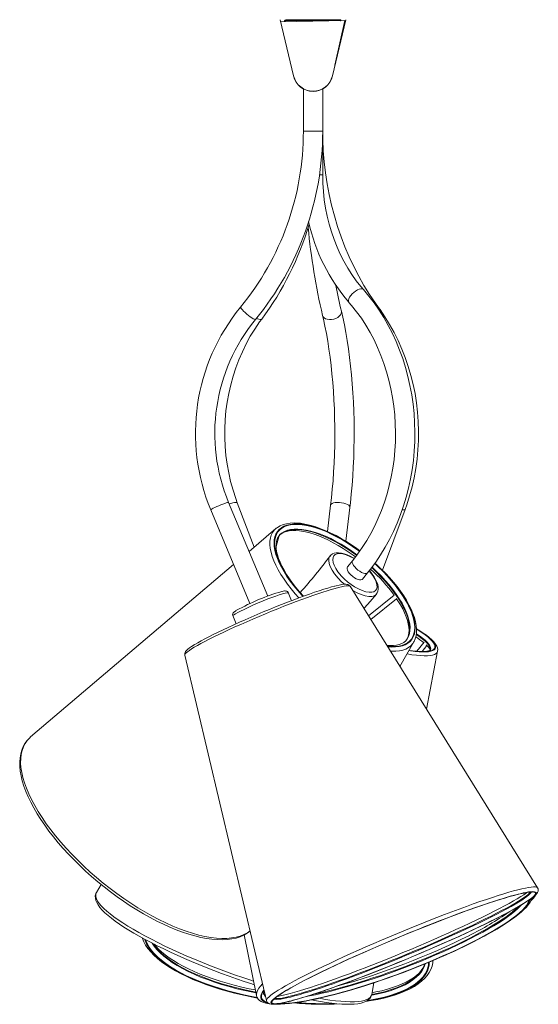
# Model space of a CAD drawing. Header units: millimetres. Extents: x -822 to 1508, y -1054 to 143.
# Tile 5 of 5: x 1146 to 1508, y -1054 to -367. Entities that reach past the tile are written whole.
import ezdxf

# ---------------------------------------------------------------- set-up
doc = ezdxf.new("R2010")
doc.units = ezdxf.units.MM

msp = doc.modelspace()

# ---------------------------------------------------------------- linework, layer by layer
at = {"color": 7, "linetype": 'Continuous', "lineweight": 15}
for p, q in [((1328.29, -366.97), (1328.19, -366.99)), ((1328.19, -366.99), (1337.57, -406.24)), ((1328.29, -366.97), (1337.67, -406.22)), ((1328.62, -368.36), (1373.51, -367.61)), ((1332.69, -367.47), (1332.69, -366.97)), ((1332.69, -366.97), (1369.69, -366.97)), ((1332.69, -367.47), (1369.69, -367.47)), ((1349.19, -367.47), (1349.19, -368.02)), ((1353.19, -367.95), (1353.19, -367.47)), ((1364.71, -406.22), (1374.09, -366.97)), ((1364.81, -406.24), (1374.19, -366.99)), ((1373.51, -367.61), (1366.52, -398.64)), ((1369.69, -367.47), (1369.69, -366.97)), ((1374.19, -366.99), (1374.09, -366.97)), ((1337.57, -406.24), (1337.67, -406.22)), ((1364.71, -406.22), (1364.81, -406.24)), ((1344.44, -415.25), (1344.44, -444.85)), ((1357.94, -475.15), (1357.94, -415.25)), ((1319.55, -769.4), (1292.31, -703.98)), ((1310.05, -735.17), (1298.33, -704.18)), ((1363.49, -705.76), (1361.25, -724.22)), ((1374.02, -731), (1376.89, -707.39)), ((1279.85, -709.17), (1307.08, -774.6)), ((1399.73, -751.32), (1415.43, -708.92)), ((1325.32, -722.2), (1306.54, -738.15)), ((1325.56, -722), (1325.32, -722.2)), ((1325.4, -734.69), (1327.65, -727.04)), ((1327.55, -727.08), (1327.47, -727.18)), ((1295.73, -747.33), (1154.1, -867.68)), ((1378.9, -744.45), (1375.22, -748.92)), ((1385.65, -757.49), (1389.33, -753.02)), ((1507.98, -972.92), (1377.01, -762.5)), ((1336.25, -772.53), (1333.91, -766.87)), ((1407.88, -768.64), (1389.88, -783.18)), ((1391.47, -785.74), (1409.51, -771.18)), ((1295.15, -782.99), (1297.54, -788.64)), ((1411.9, -818.56), (1421.55, -801.27)), ((1416.33, -800.02), (1416.39, -799.94)), ((1421.42, -801.49), (1421.55, -801.27)), ((1428.79, -801.47), (1423.58, -807.83)), ((1427.33, -807.99), (1430.71, -803.87)), ((1261.7, -810.5), (1318.73, -1051.7)), ((1430.4, -848.28), (1438.16, -807.87)), ((1415.48, -824.32), (1412.01, -818.34)), ((1203.24, -970.6), (1200.01, -976.24)), ((1303.24, -1005.84), (1311.7, -1048.15)), ((1392.16, -1047.39), (1393.72, -1039.26)), ((1311.7, -1048.15), (1311.68, -1048.05)), ((1331.09, -1047.76), (1330.33, -1047.93))]:
    msp.add_line(p, q, dxfattribs=at)
at = {"color": 8, "linetype": 'Continuous', "lineweight": 15}
for p, q in [((1357.94, -444.85), (1344.44, -444.85)), ((1357.94, -475.15), (1355.76, -475.15)), ((1352.81, -1047.09), (1350.94, -1047.48))]:
    msp.add_line(p, q, dxfattribs=at)
at = {"color": 7, "linetype": 'Continuous', "lineweight": 15, "flags": 128}
for points in [[(1396.99, -567.97), (1394.77, -564.88), (1390.66, -558.76), (1386.76, -552.45), (1383.08, -545.97), (1379.64, -539.32), (1376.43, -532.51), (1373.47, -525.56), (1370.75, -518.48), (1368.29, -511.27), (1366.08, -503.95), (1364.13, -496.54), (1362.44, -489.04), (1361.01, -481.47), (1359.86, -473.83), (1358.97, -466.15), (1358.36, -458.43), (1358.02, -450.7), (1357.94, -444.85)], [(1386.37, -555.32), (1384.63, -553.3), (1381.37, -549.19), (1378.29, -544.86), (1375.4, -540.33), (1372.71, -535.61), (1370.22, -530.72), (1367.94, -525.66), (1365.88, -520.45), (1364.05, -515.11), (1362.45, -509.65), (1361.09, -504.1), (1359.97, -498.45), (1359.09, -492.74), (1358.46, -486.98), (1358.07, -481.18), (1357.94, -475.15)], [(1389.33, -753.02), (1391.35, -750.49), (1394.97, -745.62), (1398.39, -740.55), (1401.61, -735.28), (1404.62, -729.82), (1407.41, -724.19), (1409.97, -718.4), (1412.31, -712.47), (1414.41, -706.41), (1416.27, -700.23), (1417.88, -693.95), (1419.25, -687.58), (1420.36, -681.14), (1421.22, -674.64), (1421.83, -668.09), (1422.18, -661.52), (1422.27, -654.93), (1422.1, -648.35), (1421.68, -641.78), (1421, -635.25), (1420.06, -628.76), (1418.87, -622.34), (1417.43, -615.99), (1415.74, -609.73), (1413.81, -603.58), (1411.64, -597.55), (1409.23, -591.66), (1406.59, -585.91), (1403.73, -580.33), (1400.66, -574.92), (1397.37, -569.7), (1393.88, -564.67), (1390.2, -559.86), (1386.37, -555.32)], [(1376.89, -707.39), (1377.27, -704.21), (1377.91, -698.08), (1378.46, -691.86), (1378.93, -685.55), (1379.3, -679.17), (1379.59, -672.75), (1379.79, -666.28), (1379.89, -659.79), (1379.9, -653.29), (1379.82, -646.8), (1379.65, -640.32), (1379.39, -633.89), (1379.04, -627.5), (1378.6, -621.18), (1378.07, -614.93), (1377.45, -608.78), (1376.74, -602.74), (1375.95, -596.81), (1375.08, -591.02), (1374.12, -585.37), (1373.08, -579.88), (1371.96, -574.56), (1371, -570.38)], [(1376.26, -564.27), (1378.13, -566.44), (1381.63, -570.82), (1384.96, -575.43), (1388.09, -580.24), (1391.03, -585.24), (1393.77, -590.42), (1396.29, -595.78), (1398.6, -601.28), (1400.68, -606.92), (1402.54, -612.69), (1404.16, -618.57), (1405.54, -624.55), (1406.68, -630.61), (1407.58, -636.73), (1408.22, -642.9), (1408.62, -649.11), (1408.77, -655.33), (1408.67, -661.55), (1408.32, -667.76), (1407.72, -673.94), (1406.87, -680.07), (1405.77, -686.14), (1404.43, -692.13), (1402.86, -698.02), (1401.05, -703.81), (1399.01, -709.48), (1396.75, -715), (1394.26, -720.38), (1391.57, -725.59), (1388.67, -730.62), (1385.58, -735.46), (1382.3, -740.1), (1378.9, -744.45)], [(1415.43, -708.92), (1416.59, -705.65), (1418.57, -699.46), (1420.29, -693.18), (1421.73, -686.8), (1422.91, -680.36), (1423.81, -673.85), (1424.44, -667.31), (1424.79, -660.74), (1424.87, -654.15), (1424.67, -647.57), (1424.19, -641.01), (1423.43, -634.48), (1422.4, -628), (1421.09, -621.58), (1419.52, -615.24), (1417.68, -609), (1415.58, -602.86), (1413.23, -596.85), (1410.62, -590.97), (1407.76, -585.24), (1404.67, -579.67), (1401.35, -574.29), (1397.99, -569.36), (1396.99, -567.97)], [(1298.33, -704.18), (1297.25, -701.22), (1295.35, -695.37), (1293.71, -689.43), (1292.33, -683.4), (1291.23, -677.3), (1290.4, -671.14), (1289.85, -664.95), (1289.58, -658.73), (1289.58, -652.5), (1289.86, -646.28), (1290.42, -640.09), (1291.25, -633.94), (1292.36, -627.84), (1293.73, -621.81), (1295.38, -615.87), (1297.29, -610.04), (1299.45, -604.31), (1301.87, -598.73), (1304.53, -593.28), (1307.43, -588), (1310.57, -582.89), (1313.92, -577.96), (1315.36, -576)], [(1357.87, -573.54), (1358.46, -576.07), (1359.53, -580.99), (1360.53, -586.11), (1361.46, -591.42), (1362.32, -596.89), (1363.11, -602.52), (1363.81, -608.29), (1364.43, -614.18), (1364.97, -620.18), (1365.43, -626.27), (1365.8, -632.45), (1366.08, -638.68), (1366.28, -644.95), (1366.39, -651.26), (1366.4, -657.57), (1366.33, -663.88), (1366.17, -670.18), (1365.92, -676.43), (1365.59, -682.63), (1365.17, -688.76), (1364.66, -694.8), (1364.07, -700.75), (1363.49, -705.76)], [(1342.36, -718.54), (1340.8, -718.39), (1337.93, -718.27), (1335.22, -718.4), (1332.68, -718.78), (1330.34, -719.41), (1328.22, -720.29), (1326.34, -721.41), (1325.62, -722)], [(1383.97, -737.74), (1381.74, -736.1), (1378.15, -733.63), (1374.53, -731.31), (1370.9, -729.14), (1367.28, -727.14), (1363.68, -725.33), (1360.11, -723.7), (1356.61, -722.27), (1353.18, -721.05), (1349.83, -720.04), (1346.59, -719.25), (1343.46, -718.69), (1342.36, -718.54)], [(1344.63, -769.41), (1344.53, -769.3), (1341.8, -766.28), (1339.25, -763.25), (1336.87, -760.21), (1334.7, -757.2), (1332.73, -754.22), (1330.99, -751.3), (1329.47, -748.45), (1328.18, -745.7), (1327.14, -743.05), (1326.34, -740.53), (1325.78, -738.16), (1325.46, -735.95), (1325.37, -733.9), (1325.51, -732.04), (1325.86, -730.36), (1326.43, -728.85), (1327.23, -727.5), (1327.5, -727.18)], [(1327.55, -727.16), (1328, -726.64), (1329.33, -725.6), (1330.89, -724.78), (1332.66, -724.17), (1334.63, -723.76), (1336.8, -723.55), (1339.16, -723.55), (1341.75, -723.77), (1343.17, -723.96), (1345.98, -724.5), (1348.94, -725.24), (1352.04, -726.2), (1355.24, -727.37), (1358.55, -728.74), (1361.93, -730.3), (1365.36, -732.06), (1368.83, -733.99), (1372.32, -736.09), (1375.8, -738.36), (1379.26, -740.76), (1380.85, -741.95)], [(1380.04, -742.99), (1379.26, -742.53), (1377.13, -741.42), (1375.01, -740.5), (1372.96, -739.79), (1370.97, -739.3), (1369.09, -739.07), (1367.33, -739.12), (1365.95, -739.4), (1364.74, -739.92), (1363.63, -740.74), (1363.1, -741.38)], [(1385.65, -757.49), (1385.38, -757.74), (1384.68, -758), (1383.75, -758), (1382.65, -757.74), (1381.42, -757.23), (1380.14, -756.52), (1378.88, -755.62), (1377.7, -754.59), (1376.67, -753.49), (1375.84, -752.37), (1375.26, -751.3), (1374.96, -750.33), (1374.95, -749.52), (1375.22, -748.92)], [(1421.37, -801.51), (1421.69, -801.01), (1422.52, -799.11), (1423.09, -797.05), (1423.41, -794.82), (1423.46, -792.42), (1423.24, -789.86), (1422.75, -787.17), (1421.99, -784.35), (1420.97, -781.44), (1419.7, -778.44), (1418.18, -775.38), (1416.43, -772.27), (1414.46, -769.11), (1412.28, -765.94), (1409.9, -762.75), (1407.33, -759.57), (1404.58, -756.41), (1401.68, -753.29), (1398.63, -750.21), (1395.45, -747.2), (1394.45, -746.32)], [(1395.27, -768.13), (1395.31, -768.09), (1396.04, -767.01), (1396.49, -765.8), (1396.7, -764.47), (1396.66, -762.96), (1396.35, -761.31), (1395.77, -759.54), (1394.91, -757.68), (1393.84, -755.82), (1392.54, -753.94), (1391.54, -752.67), (1390.76, -751.75), (1390.53, -751.51)], [(1268.69, -803.11), (1268.8, -803.04), (1270.83, -801.85), (1273.14, -800.56), (1275.72, -799.17), (1278.55, -797.7), (1281.62, -796.15), (1284.9, -794.54), (1288.38, -792.87), (1292.04, -791.15), (1295.86, -789.39), (1299.8, -787.61), (1303.86, -785.81), (1308.01, -784.01), (1312.22, -782.21), (1316.46, -780.42), (1320.72, -778.66), (1324.97, -776.94), (1329.18, -775.26), (1333.33, -773.64), (1337.39, -772.08), (1341.34, -770.6), (1345.16, -769.2), (1348.82, -767.9), (1352.31, -766.69), (1355.59, -765.59), (1358.66, -764.6), (1361.5, -763.73), (1364.09, -762.98), (1366.09, -762.44)], [(1376.96, -762.51), (1376.72, -762.12), (1376.12, -761.62), (1375.5, -761.31), (1374.83, -761.13), (1374, -761.05), (1372.72, -761.09), (1371.24, -761.27), (1369.42, -761.62), (1367.41, -762.08), (1366.44, -762.33)], [(1333.98, -767.13), (1333.82, -766.76), (1333.33, -766.22), (1332.81, -765.93), (1332.33, -765.79), (1331.86, -765.74), (1331.31, -765.76), (1330.31, -765.91), (1329.69, -766.05)], [(1342.54, -766.53), (1342.49, -766.52), (1341.88, -766.34)], [(1386.7, -778.07), (1389.37, -774.94), (1395.48, -767.9)], [(1409.33, -770.91), (1410.43, -772.54), (1412.23, -775.48), (1413.8, -778.34), (1415.14, -781.12), (1416.24, -783.8), (1417.1, -786.34), (1417.71, -788.75), (1418.09, -791), (1418.23, -793.09), (1418.14, -794.99), (1417.84, -796.71), (1417.32, -798.26), (1416.57, -799.65), (1416.21, -800.1)], [(1297.57, -779.4), (1297.25, -779.6), (1296.35, -780.23), (1295.87, -780.66), (1295.48, -781.12), (1295.22, -781.62), (1295.09, -782.28), (1295.18, -783.03), (1295.28, -783.21)], [(1438.15, -807.85), (1438.18, -807.74), (1438.22, -806.57), (1438.01, -805.4), (1437.52, -804.18), (1436.72, -802.84), (1435.57, -801.38), (1434.09, -799.85), (1432.34, -798.3), (1430.35, -796.72), (1428.11, -795.11), (1425.65, -793.47), (1423.43, -792.1)], [(1268.5, -803.19), (1268.18, -803.38), (1266.48, -804.45), (1265.04, -805.44), (1263.83, -806.37), (1262.82, -807.31), (1262.23, -808.04), (1261.89, -808.65), (1261.67, -809.35), (1261.64, -810.15), (1261.73, -810.48)], [(1416.35, -799.93), (1415.86, -800.54), (1414.59, -801.62), (1413.08, -802.49), (1411.36, -803.15), (1409.43, -803.61), (1407.31, -803.86), (1404.99, -803.9), (1402.69, -803.76)], [(1430.11, -803.31), (1430.73, -803.88), (1431.73, -804.96), (1432.43, -805.87), (1432.85, -806.59), (1433.03, -807.07), (1433.06, -807.29), (1433.06, -807.3)], [(1433.22, -806.86), (1433.21, -806.88), (1433.01, -807.04), (1432.5, -807.3), (1431.69, -807.56), (1430.59, -807.78), (1429.17, -807.93), (1427.45, -808), (1425.44, -807.96), (1423.16, -807.81), (1420.62, -807.54), (1418.23, -807.21)], [(1151.69, -870.1), (1151.63, -870.16), (1150.14, -872.2), (1148.89, -874.43), (1147.9, -876.84), (1147.17, -879.42), (1146.69, -882.18), (1146.48, -885.11), (1146.53, -888.2), (1146.85, -891.45), (1147.44, -894.82), (1148.29, -898.32), (1149.4, -901.93), (1150.77, -905.64), (1152.39, -909.44), (1154.25, -913.3), (1156.34, -917.23), (1158.66, -921.22), (1161.2, -925.24), (1163.95, -929.29), (1166.91, -933.36), (1170.06, -937.43), (1173.4, -941.5), (1176.91, -945.54), (1180.58, -949.56), (1184.41, -953.53), (1188.37, -957.45), (1192.46, -961.31), (1196.67, -965.08), (1200.98, -968.77), (1205.39, -972.35), (1209.86, -975.82), (1214.4, -979.17), (1218.99, -982.39), (1223.62, -985.47), (1228.26, -988.39), (1232.91, -991.16), (1237.56, -993.75), (1242.18, -996.17), (1246.77, -998.4), (1251.31, -1000.44), (1255.79, -1002.28), (1260.2, -1003.92), (1264.52, -1005.35), (1268.74, -1006.56), (1272.85, -1007.55), (1276.84, -1008.32), (1280.69, -1008.86), (1284.4, -1009.17), (1287.95, -1009.24), (1291.33, -1009.08), (1294.54, -1008.67), (1297.54, -1008.03), (1300.35, -1007.14), (1302.92, -1006.02), (1305.27, -1004.67), (1307.26, -1003.19)], [(1154.1, -867.68), (1153.44, -868.26), (1151.91, -869.88)], [(1494.61, -986.15), (1495.35, -985.73), (1497.83, -984.26), (1500.05, -982.88), (1502.02, -981.59), (1503.73, -980.38), (1505.2, -979.25), (1506.42, -978.17), (1507.42, -977.06), (1507.98, -976.19), (1508.3, -975.41), (1508.43, -974.57), (1508.32, -973.69), (1507.95, -972.92)], [(1200.11, -976.1), (1200.01, -976.23), (1199.45, -977.54), (1199.22, -978.9), (1199.27, -980.29), (1199.6, -981.73), (1200.22, -983.27), (1201.18, -984.94), (1202.47, -986.7), (1204.08, -988.52), (1205.96, -990.38), (1208.11, -992.29), (1210.51, -994.24), (1213.17, -996.24), (1216.07, -998.28), (1219.21, -1000.36), (1222.58, -1002.47), (1226.17, -1004.62), (1229.96, -1006.79), (1233.96, -1008.99), (1238.15, -1011.2), (1242.5, -1013.41), (1247.02, -1015.63), (1251.69, -1017.85), (1256.49, -1020.05), (1261.41, -1022.24), (1266.43, -1024.4), (1271.55, -1026.53), (1276.73, -1028.63), (1281.97, -1030.68), (1287.25, -1032.68), (1292.56, -1034.62), (1297.87, -1036.5), (1303.18, -1038.32), (1308.46, -1040.06), (1310.19, -1040.61)], [(1324.2, -1054.25), (1325.55, -1054.29), (1328.42, -1054.24), (1331.5, -1054.05), (1334.81, -1053.74), (1338.33, -1053.3), (1342.05, -1052.74), (1345.98, -1052.06), (1350.09, -1051.26), (1351.88, -1050.89), (1354.15, -1050.4), (1358.59, -1049.38), (1363.18, -1048.26), (1367.91, -1047.03), (1372.77, -1045.7), (1377.73, -1044.27), (1382.79, -1042.75), (1387.93, -1041.14), (1393.14, -1039.46), (1398.38, -1037.69), (1403.66, -1035.85), (1408.96, -1033.95), (1414.25, -1031.98), (1419.53, -1029.97), (1424.77, -1027.9), (1429.96, -1025.8), (1435.09, -1023.65), (1440.13, -1021.48), (1445.08, -1019.29), (1449.91, -1017.09), (1454.61, -1014.87), (1459.17, -1012.66), (1463.58, -1010.44), (1467.81, -1008.24), (1471.87, -1006.06), (1475.73, -1003.91), (1479.38, -1001.78), (1482.82, -999.69), (1486.03, -997.64), (1489, -995.64), (1491.73, -993.69), (1494.22, -991.79), (1496.44, -989.94), (1498.41, -988.15), (1500.11, -986.4), (1501.54, -984.69), (1502.69, -983), (1503.54, -981.3), (1503.84, -980.3)], [(1328.97, -1046.79), (1330.2, -1046.01), (1332.63, -1044.54), (1335.35, -1042.97), (1338.34, -1041.3), (1341.6, -1039.53), (1345.11, -1037.68), (1348.87, -1035.75), (1352.86, -1033.74), (1357.07, -1031.67), (1361.47, -1029.54), (1366.07, -1027.36), (1370.83, -1025.13), (1375.74, -1022.87), (1380.8, -1020.58), (1385.97, -1018.27), (1391.23, -1015.95), (1396.59, -1013.62), (1402, -1011.3), (1407.46, -1008.99), (1412.94, -1006.71), (1418.43, -1004.45), (1423.9, -1002.22), (1429.34, -1000.04), (1434.72, -997.92), (1440.04, -995.85), (1445.27, -993.85), (1450.38, -991.92), (1455.37, -990.08), (1460.22, -988.32), (1464.91, -986.65), (1469.42, -985.09), (1473.73, -983.63), (1477.84, -982.27), (1481.73, -981.04), (1485.37, -979.92), (1488.77, -978.92), (1491.91, -978.05), (1494.78, -977.31), (1497.36, -976.7), (1497.92, -976.58)], [(1329.5, -1046.57), (1330.66, -1045.84), (1333.08, -1044.38), (1335.77, -1042.81), (1338.75, -1041.15), (1341.99, -1039.4), (1345.49, -1037.56), (1349.23, -1035.63), (1353.2, -1033.64), (1357.38, -1031.58), (1361.76, -1029.46), (1366.33, -1027.29), (1371.06, -1025.08), (1375.95, -1022.83), (1380.98, -1020.55), (1386.12, -1018.25), (1391.36, -1015.94), (1396.68, -1013.63), (1402.07, -1011.32), (1407.49, -1009.03), (1412.95, -1006.75), (1418.4, -1004.5), (1423.85, -1002.29), (1429.26, -1000.12), (1434.61, -998.01), (1439.9, -995.95), (1445.1, -993.96), (1450.19, -992.05), (1455.15, -990.21), (1459.97, -988.46), (1464.63, -986.81), (1469.12, -985.25), (1473.41, -983.8), (1477.5, -982.45), (1481.36, -981.22), (1484.99, -980.11), (1488.37, -979.12), (1491.49, -978.25), (1494.34, -977.52), (1496.91, -976.91), (1497.71, -976.74)], [(1498.98, -977.34), (1498.31, -977.78), (1496.19, -979.13), (1493.78, -980.6), (1491.08, -982.16), (1488.1, -983.82), (1484.86, -985.58), (1481.37, -987.42), (1477.63, -989.34), (1473.66, -991.34), (1469.48, -993.4), (1465.09, -995.51), (1460.53, -997.68), (1455.79, -999.9), (1450.9, -1002.15), (1445.88, -1004.42), (1440.74, -1006.72), (1435.49, -1009.03), (1430.17, -1011.34), (1424.79, -1013.65), (1419.36, -1015.95), (1413.91, -1018.23), (1408.45, -1020.47), (1403.01, -1022.68), (1397.6, -1024.85), (1392.24, -1026.97), (1386.95, -1029.02), (1381.76, -1031.01), (1376.67, -1032.93), (1371.7, -1034.76), (1366.88, -1036.51), (1362.22, -1038.17), (1357.74, -1039.72), (1353.44, -1041.18), (1349.36, -1042.52), (1345.49, -1043.75), (1341.87, -1044.87), (1338.49, -1045.86), (1335.36, -1046.72), (1332.51, -1047.46), (1330.73, -1047.89)], [(1497.28, -976.88), (1498.52, -976.62), (1500.32, -976.31), (1501.8, -976.11), (1502.95, -976.03), (1503.66, -976.03), (1504.06, -976.07), (1504.15, -976.09)], [(1500.33, -976.31), (1499.95, -976.6), (1498.57, -977.55)], [(1493.51, -986.66), (1493.06, -986.92), (1490.09, -988.58), (1486.84, -990.34), (1483.35, -992.18), (1479.61, -994.1), (1475.64, -996.1), (1471.46, -998.16), (1467.08, -1000.27), (1462.51, -1002.44), (1457.77, -1004.66), (1452.88, -1006.91), (1447.86, -1009.19), (1442.72, -1011.48), (1437.48, -1013.79), (1432.15, -1016.1), (1426.77, -1018.41), (1421.34, -1020.71), (1415.89, -1022.99), (1410.43, -1025.23), (1404.99, -1027.44), (1399.58, -1029.61), (1394.22, -1031.73), (1388.94, -1033.78), (1383.74, -1035.77), (1378.65, -1037.69), (1373.68, -1039.52), (1368.86, -1041.27), (1364.2, -1042.93), (1359.72, -1044.49), (1355.43, -1045.94), (1351.34, -1047.28), (1347.48, -1048.51), (1343.85, -1049.63), (1340.47, -1050.62), (1337.35, -1051.48), (1337.15, -1051.54)], [(1494.36, -986.27), (1493.49, -986.77), (1490.5, -988.44), (1487.24, -990.2), (1483.72, -992.06), (1479.96, -993.99), (1475.98, -995.99), (1471.77, -998.06), (1467.36, -1000.19), (1462.77, -1002.38), (1458.01, -1004.6), (1453.09, -1006.86), (1448.04, -1009.15), (1442.87, -1011.46), (1437.6, -1013.79), (1432.25, -1016.11), (1426.84, -1018.43), (1421.38, -1020.74), (1415.9, -1023.03), (1410.41, -1025.29), (1404.94, -1027.51), (1399.5, -1029.69), (1394.11, -1031.82), (1388.8, -1033.88), (1383.57, -1035.88), (1378.45, -1037.81), (1373.46, -1039.66), (1368.61, -1041.42), (1363.93, -1043.08), (1359.42, -1044.65), (1355.1, -1046.11), (1351, -1047.46), (1347.11, -1048.7), (1343.46, -1049.82), (1340.06, -1050.81), (1337.62, -1051.49)], [(1232.01, -1007.92), (1232.14, -1008.38), (1233.11, -1010.71), (1234.39, -1013.05), (1235.98, -1015.39), (1237.89, -1017.72), (1240.1, -1020.03), (1242.61, -1022.31), (1245.39, -1024.56), (1248.44, -1026.75), (1251.75, -1028.9), (1255.31, -1030.99), (1259.1, -1033.02), (1263.12, -1034.99), (1267.34, -1036.88), (1271.77, -1038.7), (1276.38, -1040.44), (1281.16, -1042.09), (1286.1, -1043.66), (1291.18, -1045.13), (1296.38, -1046.51), (1301.7, -1047.78), (1307.12, -1048.95), (1312.32, -1049.96), (1312.46, -1049.98)], [(1310.92, -1044.25), (1306.69, -1043.41), (1301.42, -1042.23), (1296.25, -1040.96), (1291.2, -1039.59), (1286.28, -1038.12), (1281.53, -1036.57), (1276.94, -1034.94), (1272.53, -1033.24), (1268.33, -1031.46), (1264.34, -1029.63), (1260.57, -1027.74), (1257.05, -1025.8), (1253.77, -1023.82), (1250.76, -1021.81), (1248.02, -1019.78), (1245.56, -1017.74), (1243.38, -1015.69), (1241.5, -1013.65), (1240.51, -1012.4)], [(1387.79, -1052.38), (1391.83, -1051.75), (1396.34, -1050.9), (1400.67, -1049.94), (1404.79, -1048.86), (1408.7, -1047.66), (1412.38, -1046.35), (1415.82, -1044.93), (1419.01, -1043.4), (1421.95, -1041.76), (1424.61, -1040.01), (1426.99, -1038.17), (1429.08, -1036.22), (1430.86, -1034.19), (1432.32, -1032.07), (1433.45, -1029.9), (1434.26, -1027.68), (1434.74, -1025.43), (1434.86, -1023.75)], [(1429.24, -1026.09), (1428.86, -1027.22), (1427.93, -1029.05), (1426.7, -1030.81), (1425.19, -1032.52), (1423.39, -1034.17), (1421.3, -1035.75), (1418.93, -1037.28), (1416.29, -1038.74), (1413.37, -1040.12), (1410.19, -1041.42), (1406.76, -1042.64), (1403.08, -1043.76), (1399.17, -1044.78), (1395.04, -1045.7), (1392.39, -1046.19)], [(1311.69, -1047.98), (1311.72, -1048.29), (1312.18, -1049.56), (1312.9, -1050.66), (1313.85, -1051.58), (1315.05, -1052.37), (1316.54, -1053.04), (1318.36, -1053.58), (1320.51, -1053.97), (1321.17, -1054.04)], [(1329.15, -1048.19), (1327.27, -1048.55), (1326.54, -1048.66)], [(1330.33, -1047.93), (1329.18, -1048.18), (1329.15, -1048.19)], [(1350.33, -1051.21), (1352.24, -1051.59), (1356.42, -1052.34), (1360.42, -1052.97), (1364.22, -1053.48), (1367.81, -1053.87), (1371.19, -1054.14), (1374.35, -1054.27), (1377.28, -1054.28), (1379.98, -1054.15), (1382.45, -1053.88), (1384.69, -1053.46), (1386.7, -1052.87), (1388.47, -1052.07), (1389.77, -1051.21), (1390.79, -1050.23), (1391.54, -1049.13), (1392.06, -1047.82), (1392.15, -1047.24)], [(1318.74, -1051.68), (1319.07, -1052.53), (1319.65, -1053.24), (1320.32, -1053.71), (1321.06, -1054.01), (1321.96, -1054.21), (1323.23, -1054.29), (1324.81, -1054.22), (1326.74, -1053.99), (1328.86, -1053.62), (1331.09, -1053.16)]]:
    msp.add_lwpolyline(points, dxfattribs=at)
at = {"color": 8, "linetype": 'Continuous', "lineweight": 15, "flags": 128}
for points in [[(1386.37, -555.32), (1386.12, -555.1), (1385.42, -554.84), (1384.49, -554.84), (1383.39, -555.1), (1382.18, -555.62), (1380.92, -556.37), (1379.68, -557.3), (1378.53, -558.36), (1377.54, -559.5), (1376.74, -560.66), (1376.19, -561.77), (1375.92, -562.77), (1375.94, -563.62), (1376.25, -564.25), (1376.26, -564.26)], [(1311.02, -576.25), (1310.77, -576.3), (1310.25, -576.12), (1309.49, -575.72), (1308.53, -575.12), (1307.42, -574.35), (1306.23, -573.45), (1305.01, -572.46), (1303.84, -571.45), (1302.77, -570.47), (1301.87, -569.57), (1301.18, -568.8), (1300.74, -568.19), (1300.57, -567.79), (1300.6, -567.67)], [(1371, -570.38), (1371.07, -570.96), (1370.9, -571.96)], [(1315.36, -576), (1315.01, -576.24), (1314.36, -576.3), (1313.46, -576.12), (1312.38, -575.72), (1311.77, -575.44)], [(1370.9, -571.96), (1370.39, -572.96), (1369.55, -573.91), (1368.44, -574.75), (1367.11, -575.45), (1365.64, -575.95), (1364.1, -576.24), (1362.59, -576.3), (1361.17, -576.12), (1359.92, -575.72), (1358.92, -575.12), (1358.22, -574.35), (1357.87, -573.54)], [(1292.31, -703.98), (1292.31, -703.97), (1292.06, -703.93), (1291.5, -704.04), (1290.64, -704.28), (1289.54, -704.65), (1288.25, -705.12), (1286.85, -705.67), (1285.4, -706.27), (1283.99, -706.88), (1282.69, -707.48), (1281.57, -708.02), (1280.7, -708.49), (1280.12, -708.86), (1279.86, -709.1), (1279.85, -709.17)], [(1298.33, -704.18), (1298.31, -704.15), (1297.99, -703.97), (1297.35, -703.93), (1296.42, -704.04), (1295.26, -704.28), (1293.92, -704.65), (1292.75, -705.03)], [(1376.66, -706.57), (1376.08, -705.96), (1375.18, -705.39), (1374.01, -704.87), (1372.63, -704.45), (1371.13, -704.15), (1369.57, -703.97), (1368.05, -703.93), (1366.64, -704.04), (1365.42, -704.28), (1364.46, -704.65), (1363.81, -705.12), (1363.51, -705.67), (1363.49, -705.76)], [(1376.89, -707.39), (1376.9, -707.18), (1376.66, -706.57)], [(1415.43, -708.92), (1415.23, -709.1), (1414.69, -709.21), (1413.84, -709.18), (1413.56, -709.14)], [(1343.41, -719.22), (1340.5, -718.98), (1337.78, -719), (1335.28, -719.27), (1332.99, -719.79), (1330.94, -720.56), (1329.14, -721.57), (1327.6, -722.82), (1326.32, -724.3), (1325.33, -726), (1324.61, -727.91), (1324.18, -730.02), (1324.03, -732.31), (1324.18, -734.78), (1324.61, -737.41), (1325.33, -740.19), (1326.33, -743.09), (1327.61, -746.1), (1329.15, -749.2), (1330.95, -752.38), (1333, -755.62), (1335.29, -758.89), (1337.8, -762.18), (1340.52, -765.47), (1343.43, -768.74), (1344.19, -769.55)], [(1343.63, -719.53), (1340.74, -719.29), (1338.04, -719.31), (1335.55, -719.58), (1333.28, -720.1), (1331.25, -720.86), (1329.46, -721.87), (1327.93, -723.11), (1326.66, -724.57), (1325.67, -726.26), (1324.96, -728.15), (1324.53, -730.25), (1324.39, -732.53), (1324.53, -734.98), (1324.96, -737.59), (1325.68, -740.34), (1326.67, -743.22), (1327.94, -746.21), (1329.47, -749.3), (1331.26, -752.45), (1333.29, -755.67), (1335.56, -758.91), (1338.06, -762.18), (1340.75, -765.45), (1343.64, -768.69), (1344.38, -769.48)], [(1383.84, -737.9), (1382.63, -737.01), (1378.9, -734.41), (1375.14, -731.96), (1371.37, -729.69), (1367.61, -727.61), (1363.88, -725.73), (1360.21, -724.07), (1356.61, -722.62), (1353.12, -721.41), (1349.74, -720.43), (1346.5, -719.7), (1343.41, -719.22)], [(1383.73, -738.05), (1382.56, -737.19), (1378.86, -734.6), (1375.13, -732.18), (1371.38, -729.92), (1367.65, -727.86), (1363.95, -725.99), (1360.3, -724.34), (1356.73, -722.91), (1353.26, -721.7), (1349.91, -720.73), (1346.69, -720.01), (1343.63, -719.53)], [(1325.32, -722.2), (1324.19, -723.3), (1323, -724.9), (1322.09, -726.73), (1321.46, -728.77), (1321.13, -731), (1321.08, -733.42), (1321.34, -736.01), (1321.88, -738.76), (1322.71, -741.65), (1323.82, -744.66), (1325.21, -747.78), (1326.87, -750.98), (1328.79, -754.26), (1330.95, -757.59), (1333.35, -760.95), (1335.98, -764.32), (1338.81, -767.69), (1341.4, -770.58)], [(1343.16, -723.12), (1340.32, -722.89), (1337.67, -722.92), (1335.23, -723.2), (1333.01, -723.73), (1331.03, -724.51), (1329.3, -725.53), (1327.84, -726.79), (1327.27, -727.42)], [(1343.44, -722.77), (1340.6, -722.54), (1337.95, -722.57), (1335.51, -722.85), (1333.29, -723.38), (1331.31, -724.16), (1329.59, -725.18), (1328.12, -726.44), (1327.55, -727.08)], [(1381.67, -740.89), (1381.56, -740.81), (1377.93, -738.22), (1374.26, -735.79), (1370.57, -733.53), (1366.88, -731.46), (1363.23, -729.59), (1359.63, -727.93), (1356.1, -726.49), (1352.67, -725.29), (1349.36, -724.32), (1346.18, -723.59), (1343.16, -723.12)], [(1381.94, -740.53), (1381.85, -740.46), (1378.21, -737.88), (1374.54, -735.44), (1370.85, -733.19), (1367.17, -731.11), (1363.52, -729.24), (1359.91, -727.58), (1356.39, -726.15), (1352.96, -724.94), (1349.64, -723.97), (1346.46, -723.25), (1343.44, -722.77)], [(1373.16, -761.07), (1371.17, -759.31), (1368.83, -756.93), (1366.2, -753.78), (1364.48, -751.25), (1363.18, -748.75), (1362.43, -746.54), (1362.15, -744.49), (1362.34, -742.86), (1362.98, -741.48), (1363.09, -741.37)], [(1379.91, -743.16), (1379.54, -742.93), (1376.95, -741.61), (1374.35, -740.57), (1371.93, -739.9), (1369.8, -739.66), (1367.99, -739.83), (1366.68, -740.38), (1365.73, -741.28), (1365.17, -742.49), (1365.01, -743.97), (1365.26, -745.8), (1365.94, -747.85), (1367.07, -750.1), (1368.62, -752.46), (1370.98, -755.31), (1373.06, -757.41), (1375.34, -759.39), (1377.76, -761.23), (1380.25, -762.85), (1382.91, -764.32), (1385.5, -765.48), (1388, -766.3), (1390.28, -766.71), (1392.19, -766.71), (1393.74, -766.29), (1394.81, -765.53), (1395.51, -764.47), (1395.85, -763.06), (1395.77, -761.41), (1395.26, -759.41), (1394.3, -757.23), (1392.92, -754.91), (1391.15, -752.54), (1390.4, -751.68)], [(1389.33, -753.02), (1389.06, -753.26), (1388.36, -753.52), (1387.43, -753.52), (1386.32, -753.26), (1385.1, -752.76), (1383.82, -752.04), (1382.55, -751.14), (1381.37, -750.12), (1380.34, -749.01), (1379.51, -747.9), (1378.93, -746.82), (1378.63, -745.85), (1378.63, -745.04), (1378.9, -744.45)], [(1416.39, -799.94), (1416.96, -799.17), (1417.88, -797.46), (1418.51, -795.54), (1418.86, -793.43), (1418.92, -791.13), (1418.69, -788.67), (1418.17, -786.04), (1417.37, -783.28), (1416.28, -780.4), (1414.93, -777.42), (1413.31, -774.34), (1411.43, -771.2), (1409.31, -768.02), (1406.96, -764.81), (1404.39, -761.59), (1401.62, -758.38), (1398.67, -755.2), (1395.56, -752.07), (1392.39, -749.11)], [(1403.06, -804.37), (1405.79, -804.58), (1408.49, -804.56), (1410.98, -804.29), (1413.25, -803.77), (1415.28, -803.01), (1417.07, -802.01), (1418.6, -800.77), (1419.86, -799.3), (1420.85, -797.62), (1421.57, -795.72), (1422, -793.63), (1422.14, -791.35), (1421.99, -788.89), (1421.56, -786.28), (1420.85, -783.53), (1419.86, -780.65), (1418.59, -777.66), (1417.06, -774.58), (1415.27, -771.42), (1413.23, -768.21), (1410.96, -764.96), (1408.47, -761.69), (1405.77, -758.43), (1402.88, -755.18), (1399.82, -751.98), (1396.6, -748.83), (1394.23, -746.64)], [(1403.26, -804.67), (1406.03, -804.89), (1408.74, -804.87), (1411.25, -804.6), (1413.54, -804.08), (1415.59, -803.31), (1417.39, -802.3), (1418.93, -801.05), (1420.2, -799.57), (1421.2, -797.88), (1421.92, -795.97), (1422.35, -793.86), (1422.49, -791.56), (1422.35, -789.09), (1421.92, -786.46), (1421.2, -783.69), (1420.2, -780.79), (1418.92, -777.77), (1417.38, -774.67), (1415.58, -771.49), (1413.53, -768.26), (1411.24, -764.98), (1408.73, -761.69), (1406.01, -758.4), (1403.1, -755.13), (1400.02, -751.91), (1396.77, -748.74), (1394.33, -746.48)], [(1416.11, -800.28), (1416.67, -799.51), (1417.59, -797.81), (1418.23, -795.89), (1418.58, -793.78), (1418.64, -791.48), (1418.41, -789.01), (1417.89, -786.39), (1417.08, -783.63), (1416, -780.75), (1414.64, -777.76), (1413.02, -774.69), (1411.14, -771.55), (1409.02, -768.37), (1406.67, -765.15), (1404.11, -761.93), (1401.34, -758.72), (1398.39, -755.55), (1395.27, -752.42), (1392.13, -749.47)], [(1261.7, -810.5), (1261.71, -810.21), (1262.02, -809.67), (1262.65, -809), (1263.6, -808.21), (1264.88, -807.28), (1266.47, -806.24), (1268.36, -805.09), (1270.54, -803.83), (1273, -802.47), (1275.73, -801.02), (1278.71, -799.48), (1281.92, -797.88), (1285.35, -796.21), (1288.97, -794.48), (1292.76, -792.71), (1296.71, -790.9), (1300.79, -789.07), (1304.97, -787.22), (1309.24, -785.37), (1313.56, -783.53), (1317.92, -781.7), (1322.29, -779.9), (1326.64, -778.14), (1330.94, -776.43), (1335.18, -774.78), (1339.34, -773.19), (1343.37, -771.68), (1347.27, -770.25), (1351.01, -768.92), (1354.57, -767.69), (1357.93, -766.57), (1361.06, -765.56), (1363.96, -764.68), (1366.6, -763.92), (1368.97, -763.28), (1371.06, -762.78)], [(1371.06, -762.78), (1372.85, -762.42), (1374.33, -762.2), (1375.5, -762.11), (1376.35, -762.17), (1376.88, -762.36), (1377.01, -762.5)], [(1333.94, -767.14), (1333.83, -767.01), (1333.06, -767.07), (1331.7, -767.38), (1329.91, -767.87), (1327.64, -768.57), (1325.21, -769.36), (1322.45, -770.31), (1319.56, -771.36), (1316.46, -772.57), (1312.36, -774.3), (1309.1, -775.76), (1305.92, -777.25), (1303.16, -778.58), (1300.64, -779.83), (1298.68, -780.83), (1297.08, -781.71), (1295.97, -782.4), (1295.34, -782.93), (1295.3, -783.21)], [(1395.26, -768.11), (1395.17, -768.25), (1393.99, -769.07), (1392.31, -769.53), (1390.13, -769.56), (1387.63, -769.14), (1384.8, -768.25), (1381.98, -767.02), (1379.02, -765.37), (1378.63, -765.12)], [(1418.12, -807.41), (1419.58, -807.63), (1422.57, -808.01), (1425.31, -808.25), (1427.79, -808.35), (1429.99, -808.31), (1431.89, -808.14), (1433.49, -807.82), (1434.78, -807.38), (1435.74, -806.8), (1436.38, -806.09), (1436.69, -805.26), (1436.67, -804.3), (1436.32, -803.23), (1435.63, -802.06), (1434.62, -800.78), (1433.3, -799.41), (1431.66, -797.95), (1429.71, -796.41), (1427.48, -794.81), (1424.97, -793.15), (1423.48, -792.22)], [(1418.18, -807.3), (1419.3, -807.47), (1422.27, -807.84), (1424.99, -808.08), (1427.44, -808.18), (1429.62, -808.14), (1431.51, -807.97), (1433.1, -807.66), (1434.38, -807.21), (1435.34, -806.64), (1435.98, -805.93), (1436.28, -805.11), (1436.26, -804.16), (1435.91, -803.1), (1435.23, -801.93), (1434.23, -800.66), (1432.91, -799.3), (1431.28, -797.85), (1429.35, -796.33), (1427.14, -794.74), (1424.64, -793.09), (1423.56, -792.41)], [(1433.05, -807.33), (1433.2, -806.57), (1433.05, -805.59), (1432.57, -804.5), (1431.76, -803.31), (1430.63, -802.01), (1429.18, -800.63), (1427.42, -799.16), (1425.37, -797.62), (1423.34, -796.23)], [(1433.22, -806.88), (1433.37, -806.11), (1433.22, -805.14), (1432.74, -804.05), (1431.93, -802.85), (1430.8, -801.56), (1429.35, -800.17), (1427.59, -798.71), (1425.54, -797.17), (1423.41, -795.71)], [(1405.21, -807.81), (1406.12, -807.86), (1408.91, -807.85), (1411.48, -807.58), (1413.84, -807.05), (1415.95, -806.28), (1417.82, -805.26), (1419.42, -804), (1420.75, -802.5), (1421.42, -801.49)], [(1416.84, -809.7), (1416.9, -809.71), (1420.22, -810.24), (1423.3, -810.63), (1426.13, -810.89), (1428.69, -811.01), (1430.98, -810.98), (1432.96, -810.82), (1434.64, -810.52), (1436.01, -810.08), (1437.05, -809.51), (1437.76, -808.8), (1438.14, -807.97), (1438.16, -807.86)], [(1151.91, -869.88), (1151.7, -870.12), (1150.24, -872.21), (1149.05, -874.52), (1148.14, -877.03), (1147.52, -879.74), (1147.18, -882.65), (1147.14, -885.73), (1147.38, -888.99), (1147.92, -892.4), (1148.73, -895.97), (1149.84, -899.66), (1151.22, -903.48), (1152.87, -907.41), (1154.8, -911.44), (1156.99, -915.54), (1159.43, -919.71), (1162.12, -923.94), (1165.05, -928.2), (1168.2, -932.49), (1171.58, -936.79), (1175.15, -941.08), (1178.92, -945.35), (1182.87, -949.59), (1186.98, -953.77), (1191.25, -957.9), (1195.65, -961.94), (1200.17, -965.89), (1204.8, -969.73), (1209.52, -973.46), (1214.32, -977.05), (1219.17, -980.5), (1224.06, -983.79), (1228.98, -986.92), (1233.9, -989.86), (1238.81, -992.62), (1243.7, -995.18), (1248.54, -997.53), (1253.32, -999.66), (1258.02, -1001.58), (1262.63, -1003.26), (1267.14, -1004.71), (1271.51, -1005.92), (1275.75, -1006.89), (1279.83, -1007.61), (1283.75, -1008.08), (1287.48, -1008.29), (1291.02, -1008.26), (1294.35, -1007.97), (1297.46, -1007.43), (1300.35, -1006.64), (1302.99, -1005.61), (1305.38, -1004.33), (1307.23, -1003.05)], [(1318.73, -1051.7), (1318.71, -1051.44), (1318.93, -1050.83), (1319.47, -1050.08), (1320.33, -1049.2), (1321.52, -1048.2), (1323.02, -1047.07), (1324.83, -1045.82), (1326.95, -1044.46), (1329.37, -1042.99), (1332.07, -1041.41), (1335.06, -1039.73), (1338.31, -1037.96), (1341.83, -1036.1), (1345.59, -1034.16), (1349.59, -1032.14), (1353.8, -1030.05), (1358.22, -1027.91), (1362.83, -1025.71), (1367.62, -1023.47), (1372.56, -1021.18), (1377.65, -1018.87), (1382.85, -1016.53), (1388.17, -1014.18), (1393.57, -1011.83), (1399.03, -1009.47), (1404.55, -1007.13), (1410.1, -1004.8), (1415.66, -1002.5), (1421.21, -1000.24), (1426.73, -998.02), (1432.21, -995.84), (1437.63, -993.73), (1442.96, -991.67), (1448.18, -989.69), (1453.29, -987.79), (1458.26, -985.97), (1463.08, -984.25), (1467.72, -982.62), (1472.18, -981.09), (1476.44, -979.67), (1480.47, -978.37), (1484.28, -977.18), (1487.84, -976.11), (1491.15, -975.17), (1494.18, -974.36), (1496.94, -973.67), (1499.41, -973.13), (1501.59, -972.71), (1503.46, -972.44), (1505.02, -972.3), (1506.26, -972.3), (1507.19, -972.43), (1507.79, -972.71), (1507.98, -972.92)], [(1502.9, -976), (1502.35, -976.66), (1501.41, -977.56), (1500.15, -978.58), (1498.57, -979.73), (1496.69, -980.99), (1494.49, -982.37), (1492, -983.85), (1489.23, -985.44), (1486.17, -987.13), (1482.85, -988.91), (1479.28, -990.77), (1475.47, -992.71), (1471.42, -994.73), (1467.17, -996.81), (1462.72, -998.94), (1458.09, -1001.12), (1453.3, -1003.34), (1448.36, -1005.6), (1443.3, -1007.88), (1438.12, -1010.17), (1432.85, -1012.48), (1427.51, -1014.78), (1422.13, -1017.07), (1416.7, -1019.34), (1411.27, -1021.59), (1405.84, -1023.81), (1400.44, -1025.98), (1395.09, -1028.1), (1389.81, -1030.17), (1384.61, -1032.16), (1379.51, -1034.09), (1374.54, -1035.94), (1369.71, -1037.7), (1365.04, -1039.36), (1360.54, -1040.93), (1356.24, -1042.39), (1352.14, -1043.75), (1348.27, -1044.98), (1344.64, -1046.1), (1341.26, -1047.1), (1338.14, -1047.96), (1335.29, -1048.7), (1332.73, -1049.3)], [(1503.42, -975.97), (1503.19, -976.43), (1502.57, -977.19), (1501.63, -978.09), (1500.37, -979.11), (1498.79, -980.25), (1496.9, -981.52), (1494.71, -982.89), (1492.22, -984.38), (1489.45, -985.97), (1486.39, -987.66), (1483.07, -989.44), (1479.5, -991.3), (1475.68, -993.24), (1471.64, -995.26), (1467.39, -997.33), (1462.94, -999.47), (1458.31, -1001.65), (1453.52, -1003.87), (1448.58, -1006.13), (1443.51, -1008.41), (1438.34, -1010.7), (1433.07, -1013), (1427.73, -1015.31), (1422.34, -1017.6), (1416.92, -1019.87), (1411.49, -1022.12), (1406.06, -1024.34), (1400.66, -1026.51), (1395.31, -1028.63), (1390.03, -1030.69), (1384.82, -1032.69), (1379.73, -1034.62), (1374.76, -1036.46), (1369.93, -1038.22), (1365.26, -1039.89), (1360.76, -1041.46), (1356.46, -1042.92), (1352.36, -1044.27), (1348.49, -1045.51), (1344.86, -1046.63), (1341.48, -1047.62), (1338.36, -1048.49), (1335.51, -1049.23), (1332.95, -1049.83)], [(1497.71, -976.74), (1499.19, -976.44), (1501.17, -976.1), (1502.85, -975.9), (1504.22, -975.84), (1505.27, -975.91), (1506, -976.12), (1506.41, -976.47), (1506.5, -976.95), (1506.26, -977.56), (1505.7, -978.31), (1504.82, -979.18), (1503.62, -980.18), (1502.11, -981.3), (1500.3, -982.54), (1498.18, -983.89), (1495.76, -985.36), (1493.51, -986.66)], [(1497.92, -976.58), (1499.65, -976.23), (1501.64, -975.89), (1503.33, -975.69), (1504.71, -975.63), (1505.76, -975.7), (1506.5, -975.91), (1506.91, -976.26), (1507, -976.74), (1506.76, -977.36), (1506.2, -978.11), (1505.31, -978.99), (1504.11, -979.99), (1502.59, -981.12), (1500.76, -982.37), (1498.63, -983.73), (1496.21, -985.19), (1494.36, -986.27)], [(1200.01, -976.24), (1199.71, -976.9), (1199.5, -978.06), (1199.62, -979.34), (1200.07, -980.73), (1200.85, -982.23), (1201.96, -983.83), (1203.39, -985.54), (1205.14, -987.33), (1207.21, -989.21), (1209.58, -991.18), (1212.25, -993.21), (1215.2, -995.31), (1218.44, -997.47), (1221.94, -999.68), (1225.69, -1001.94), (1229.69, -1004.23), (1233.92, -1006.55), (1238.36, -1008.89), (1242.99, -1011.24), (1247.81, -1013.6), (1252.8, -1015.95), (1257.93, -1018.29), (1263.2, -1020.61), (1268.57, -1022.9), (1274.05, -1025.16), (1279.59, -1027.37), (1285.2, -1029.53), (1290.83, -1031.63), (1296.49, -1033.66), (1302.15, -1035.62), (1307.78, -1037.51), (1309.69, -1038.13)], [(1502.57, -981.25), (1502.31, -982.28), (1501.69, -983.64), (1500.75, -985.1), (1499.48, -986.67), (1497.89, -988.33), (1496, -990.09), (1493.79, -991.94), (1491.29, -993.87), (1488.49, -995.87), (1485.42, -997.93), (1482.07, -1000.06), (1478.47, -1002.24), (1474.62, -1004.46), (1470.54, -1006.72), (1466.24, -1009.01), (1461.74, -1011.32), (1457.06, -1013.64), (1452.2, -1015.97), (1447.19, -1018.29), (1442.05, -1020.6), (1436.78, -1022.89), (1431.42, -1025.15), (1425.98, -1027.38), (1420.48, -1029.56), (1414.94, -1031.69), (1409.37, -1033.76), (1403.81, -1035.76), (1398.26, -1037.69), (1392.74, -1039.54), (1387.28, -1041.31), (1381.9, -1042.98), (1376.61, -1044.55), (1371.43, -1046.02), (1366.39, -1047.38), (1361.49, -1048.62), (1356.76, -1049.75), (1352.21, -1050.75)], [(1502.02, -981.63), (1501.8, -982.46), (1501.18, -983.81), (1500.25, -985.26), (1498.99, -986.82), (1497.41, -988.48), (1495.52, -990.23), (1493.33, -992.06), (1490.84, -993.98), (1488.06, -995.97), (1485, -998.03), (1481.67, -1000.14), (1478.09, -1002.31), (1474.26, -1004.52), (1470.2, -1006.77), (1465.93, -1009.04), (1461.45, -1011.34), (1456.79, -1013.65), (1451.96, -1015.96), (1446.98, -1018.27), (1441.87, -1020.57), (1436.63, -1022.84), (1431.3, -1025.09), (1425.89, -1027.31), (1420.42, -1029.48), (1414.91, -1031.6), (1409.37, -1033.65), (1403.83, -1035.65), (1398.31, -1037.57), (1392.83, -1039.41), (1387.4, -1041.16), (1382.05, -1042.83), (1376.78, -1044.39), (1371.64, -1045.85), (1366.62, -1047.2), (1361.75, -1048.44), (1357.04, -1049.56), (1352.52, -1050.56)], [(1495.01, -985.79), (1493.65, -987.12), (1491.65, -988.9), (1489.33, -990.76), (1486.72, -992.71), (1483.82, -994.72), (1480.64, -996.8), (1477.2, -998.93), (1473.5, -1001.11), (1469.56, -1003.33), (1465.4, -1005.59), (1461.02, -1007.87), (1456.45, -1010.16), (1451.71, -1012.47), (1446.8, -1014.77), (1441.75, -1017.06), (1436.57, -1019.33), (1431.29, -1021.58), (1425.92, -1023.8), (1420.49, -1025.97), (1415.01, -1028.09), (1409.5, -1030.16), (1403.98, -1032.16), (1398.48, -1034.08), (1393.01, -1035.93), (1387.6, -1037.69), (1382.26, -1039.36), (1377.01, -1040.92), (1371.87, -1042.39), (1366.87, -1043.74), (1362.01, -1044.98), (1357.32, -1046.1), (1352.81, -1047.09)], [(1496.21, -985.23), (1495.55, -985.96), (1493.85, -987.65), (1491.85, -989.43), (1489.53, -991.29), (1486.92, -993.23), (1484.02, -995.25), (1480.84, -997.32), (1477.4, -999.46), (1473.7, -1001.64), (1469.76, -1003.86), (1465.6, -1006.12), (1461.22, -1008.4), (1456.65, -1010.69), (1451.91, -1012.99), (1447, -1015.29), (1441.95, -1017.59), (1436.77, -1019.86), (1431.49, -1022.11), (1426.12, -1024.33), (1420.69, -1026.5), (1415.21, -1028.62), (1409.7, -1030.68), (1404.18, -1032.68), (1398.68, -1034.61), (1393.21, -1036.46), (1387.8, -1038.22), (1382.46, -1039.88), (1377.21, -1041.45), (1372.07, -1042.91), (1367.07, -1044.27), (1362.21, -1045.51), (1357.52, -1046.62), (1353.01, -1047.62)], [(1312.28, -1049.78), (1308.31, -1049.01), (1302.64, -1047.81), (1297.06, -1046.49), (1291.62, -1045.05), (1286.32, -1043.52), (1281.18, -1041.88), (1276.22, -1040.14), (1271.46, -1038.32), (1266.91, -1036.42), (1262.6, -1034.43), (1258.53, -1032.38), (1254.73, -1030.27), (1251.2, -1028.11), (1247.95, -1025.9), (1245, -1023.65), (1242.36, -1021.37), (1240.04, -1019.06), (1238.04, -1016.74), (1236.38, -1014.42), (1235.05, -1012.09), (1234.07, -1009.78), (1233.81, -1008.97)], [(1312.14, -1049.54), (1308.45, -1048.83), (1302.8, -1047.63), (1297.26, -1046.31), (1291.84, -1044.89), (1286.57, -1043.36), (1281.46, -1041.73), (1276.52, -1040.01), (1271.79, -1038.19), (1267.27, -1036.3), (1262.98, -1034.33), (1258.94, -1032.29), (1255.15, -1030.19), (1251.64, -1028.04), (1248.41, -1025.84), (1245.48, -1023.6), (1242.85, -1021.33), (1240.54, -1019.04), (1238.56, -1016.73), (1236.9, -1014.42), (1235.58, -1012.11), (1234.61, -1009.81), (1234.44, -1009.32)], [(1311.33, -1046.33), (1309.16, -1045.91), (1303.54, -1044.71), (1298.03, -1043.4), (1292.64, -1041.97), (1287.4, -1040.44), (1282.33, -1038.8), (1277.44, -1037.08), (1272.76, -1035.26), (1268.3, -1033.36), (1264.07, -1031.38), (1260.09, -1029.34), (1256.38, -1027.24), (1252.95, -1025.08), (1249.81, -1022.88), (1246.98, -1020.64), (1244.46, -1018.38), (1242.26, -1016.09), (1240.39, -1013.79), (1239, -1011.71)], [(1311.22, -1045.77), (1309.22, -1045.38), (1303.6, -1044.18), (1298.09, -1042.87), (1292.7, -1041.44), (1287.47, -1039.91), (1282.4, -1038.28), (1277.51, -1036.55), (1272.83, -1034.73), (1268.36, -1032.83), (1264.13, -1030.86), (1260.16, -1028.81), (1256.45, -1026.71), (1253.02, -1024.56), (1249.88, -1022.35), (1247.04, -1020.12), (1244.52, -1017.85), (1242.32, -1015.56), (1240.45, -1013.26), (1239.57, -1012)], [(1432.34, -1024.86), (1432.26, -1026.76), (1431.85, -1028.95), (1431.09, -1031.1), (1429.98, -1033.19), (1428.53, -1035.21), (1426.75, -1037.16), (1424.64, -1039.04), (1422.2, -1040.83), (1419.45, -1042.52), (1416.39, -1044.12), (1413.04, -1045.62), (1409.41, -1047.01), (1405.51, -1048.29), (1401.35, -1049.45), (1396.96, -1050.49), (1392.33, -1051.4), (1388.79, -1051.99)], [(1431.8, -1025.07), (1431.72, -1026.69), (1431.31, -1028.88), (1430.55, -1031.01), (1429.45, -1033.09), (1428.01, -1035.1), (1426.24, -1037.04), (1424.14, -1038.9), (1421.71, -1040.68), (1418.98, -1042.37), (1415.94, -1043.97), (1412.61, -1045.45), (1409, -1046.84), (1405.12, -1048.11), (1400.98, -1049.26), (1396.61, -1050.29), (1392.01, -1051.2), (1389.24, -1051.67)], [(1429.37, -1026.13), (1428.98, -1027.45), (1428.06, -1029.54), (1426.79, -1031.58), (1425.18, -1033.55), (1423.23, -1035.44), (1420.96, -1037.25), (1418.36, -1038.97), (1415.45, -1040.59), (1412.24, -1042.11), (1408.74, -1043.53), (1404.97, -1044.83), (1400.93, -1046.02), (1396.65, -1047.08), (1392.13, -1048.02), (1392.1, -1048.03)], [(1429.29, -1026.16), (1429.04, -1026.92), (1428.12, -1029.02), (1426.85, -1031.05), (1425.24, -1033.02), (1423.3, -1034.91), (1421.02, -1036.72), (1418.42, -1038.44), (1415.52, -1040.06), (1412.31, -1041.59), (1408.81, -1043), (1405.03, -1044.3), (1401, -1045.49), (1396.71, -1046.55), (1392.22, -1047.49)], [(1311.68, -1048.05), (1311.64, -1047.18), (1311.88, -1045.94), (1312.44, -1044.59), (1313.34, -1043.13), (1314.57, -1041.56), (1315.97, -1040.03)], [(1320.05, -1053.54), (1319.87, -1053.5), (1318.2, -1053.03), (1316.85, -1052.42), (1315.82, -1051.68), (1315.12, -1050.81), (1314.75, -1049.81), (1314.71, -1048.69), (1314.99, -1047.45), (1315.61, -1046.1), (1316.55, -1044.64), (1316.94, -1044.13)], [(1319.28, -1053.01), (1318.69, -1052.82), (1317.35, -1052.21), (1316.33, -1051.48), (1315.63, -1050.61), (1315.26, -1049.62), (1315.22, -1048.51), (1315.5, -1047.27), (1316.12, -1045.93), (1317.03, -1044.51)], [(1317.95, -1048.38), (1317.26, -1047.79), (1316.72, -1047.03)], [(1331.48, -1053.03), (1329.18, -1053.51), (1327.19, -1053.84), (1325.51, -1054.05), (1324.13, -1054.11), (1323.07, -1054.04), (1322.34, -1053.82), (1321.93, -1053.48), (1321.84, -1052.99), (1322.08, -1052.37), (1322.64, -1051.63), (1323.52, -1050.75), (1324.73, -1049.74), (1326.24, -1048.62), (1328.07, -1047.37), (1328.97, -1046.79)], [(1331.93, -1052.82), (1329.65, -1053.3), (1327.67, -1053.63), (1325.99, -1053.83), (1324.62, -1053.9), (1323.57, -1053.82), (1322.84, -1053.61), (1322.43, -1053.27), (1322.34, -1052.79), (1322.58, -1052.17), (1323.14, -1051.43), (1324.02, -1050.55), (1325.21, -1049.55), (1326.72, -1048.43), (1328.54, -1047.19), (1329.5, -1046.57)], [(1332.95, -1049.83), (1330.68, -1050.3), (1328.72, -1050.63), (1327.06, -1050.82), (1325.72, -1050.88), (1324.7, -1050.79), (1324.14, -1050.63)], [(1337.15, -1051.54), (1334.5, -1052.22), (1331.93, -1052.82)], [(1353.01, -1047.62), (1348.7, -1048.49), (1346.45, -1048.91)], [(1355.7, -1050.12), (1358.77, -1050.65), (1362.94, -1051.3), (1366.89, -1051.81), (1370.59, -1052.19), (1374.03, -1052.43), (1377.21, -1052.54), (1380.1, -1052.5), (1382.7, -1052.33), (1385.01, -1052.02), (1387, -1051.57), (1388.68, -1050.99), (1390.05, -1050.27), (1391.08, -1049.43), (1391.79, -1048.45), (1392.16, -1047.39)]]:
    msp.add_lwpolyline(points, dxfattribs=at)
at = {"color": 7, "linetype": 'Continuous', "lineweight": 15}
for centre, radius, start, end in [((1332.69, -368.47), 1.5, 90, 174.47842), ((1332.69, -368.47), 1, 90, 171.20788), ((1369.69, -368.47), 1.5, 32.91951, 90), ((1369.69, -368.47), 1, 53.51153, 90), ((1351.19, -402.99), 14, 193.4439, 346.5561), ((1351.19, -402.99), 13.9, 193.4439, 346.5561), ((1151.21, -445.11), 193.23, 320.6362, 0.07817), ((1151.15, -445.09), 206.79, 320.63465, 0.0673), ((1472.99, -480.79), 127.76, 192.25202, 220.79268), ((1145.52, -449.67), 211.67, 323.3565, 343.5495), ((1814.17, -467.03), 468.56, 185.50609, 193.13797), ((1701.87, -490.61), 340.35, 190.48698, 193.55481), ((1408.12, -655.71), 138.97, 140.68733, 202.62376), ((1408.08, -655.7), 125.43, 140.69617, 202.63489), ((1022.72, -485.26), 425.94, 318.61677, 323.07312), ((1315.79, -835.59), 113.75, 36.01675, 48.39666), ((1370.61, -909.74), 149.39, 106.03643, 119.1367), ((1395.14, -842.53), 52.57, 50.65994, 58.16478), ((1493.73, -971.37), 14.37, 310.30535, 331.57928), ((1369.89, -821.63), 205.51, 296.05474, 305.11802), ((1231.46, -546.85), 513.25, 285.47759, 296.49375), ((1318.28, -1045.92), 1.87, 204.09369, 254.85909), ((1319.33, -1046.71), 2.6, 144.82798, 191.01285), ((1340.81, -1066.8), 23.16, 118.17715, 137.73188), ((1302.9, -927.46), 128.82, 282.64035, 285.51136), ((1358.81, -821.33), 232.97, 264.8453, 272.72752)]:
    msp.add_arc(centre, radius, start, end, dxfattribs=at)
at = {"color": 8, "linetype": 'Continuous', "lineweight": 15}
for centre, radius, start, end in [((1396.14, -568.79), 1.18, 43.89776, 95.11248), ((1320.12, -1045.88), 3.62, 202.03396, 235.1553), ((1325.9, -1026.53), 23.77, 266.54664, 286.70021), ((1323.28, -928.86), 125.28, 271.31819, 283.35255), ((1323.15, -925.88), 128.09, 271.96121, 283.25156), ((1300.36, -915.54), 140.97, 282.75354, 285.32809), ((1358.89, -811.26), 242.84, 265.22408, 272.12147), ((1358.79, -811.96), 241.93, 265.46617, 271.79133)]:
    msp.add_arc(centre, radius, start, end, dxfattribs=at)

doc.saveas('drawing.dxf')
